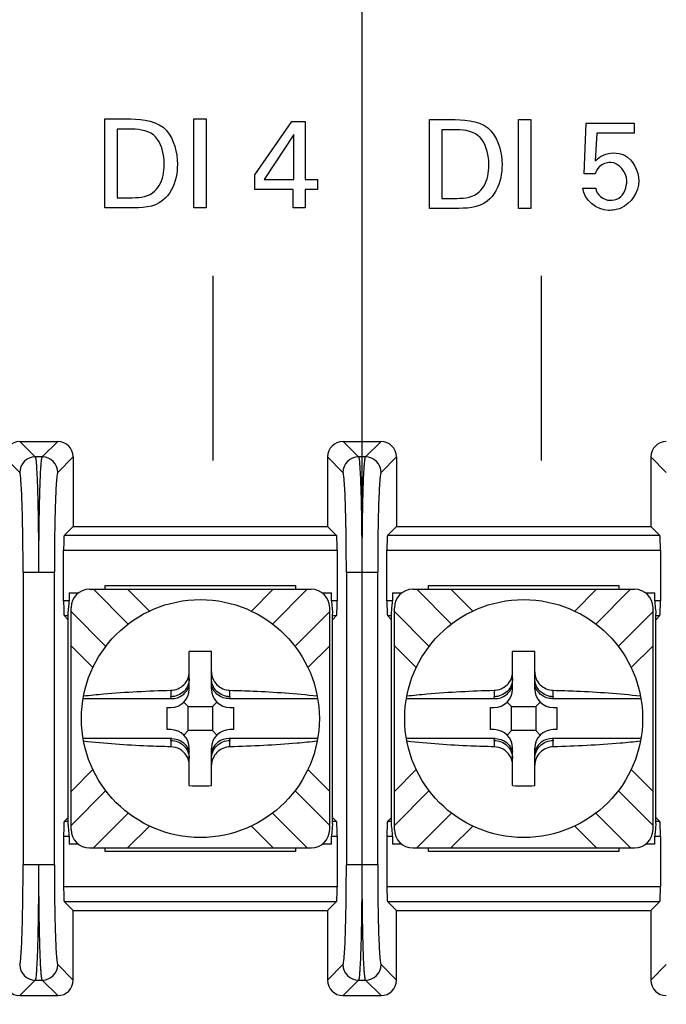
# Model space of a CAD drawing. Header units: inches. Extents: x 0 to 34, y 0 to 22.
# Tile 10 of 55: x 15.184 to 15.622, y 14.859 to 15.525. Entities that reach past the tile are written whole.
import ezdxf

# ---------------------------------------------------------------- set-up
doc = ezdxf.new("R2010")
doc.units = ezdxf.units.IN
doc.header["$LTSCALE"] = 1.87
doc.header["$MEASUREMENT"] = 0
doc.layers.get('0').update_dxf_attribs({"linetype": 'CONTINUOUS'})
doc.layers.add('DIMENSIONS', color=7, linetype='CONTINUOUS')
doc.styles.get("Standard").update_dxf_attribs({"font": 'txt', "width": 0.8})
doc.dimstyles.new('DIMSTYLE_1', dxfattribs={"dimtxt": 0.125, "dimasz": 0.18, "dimexe": 0.125, "dimexo": 0.0625, "dimgap": 0.09, "dimtad": 0, "dimtih": 1, "dimtoh": 1, "dimlfac": 2, "dimzin": 4, "dimdsep": 46, "dimtxsty": 'STANDARD', "dimblk": '_FILLED', "dimblk1": '_FILLED', "dimblk2": '_FILLED', "dimcen": 0.09, "dimadec": 0, "dimazin": 0, "dimtfac": 1, "dimtofl": 0, "dimtmove": 0, "dimatfit": 3, "dimldrblk": '_FILLED', "dimfxl": 1, "dimtolj": 1, "dimtzin": 4, "dimarcsym": 0})

# ---------------------------------------------------------------- blocks, each defined once
blk = doc.blocks.new('*D0')
at = {"layer": 'DIMENSIONS', "color": 2, "linetype": 'CONTINUOUS'}
blk.add_line((14.15042, 15.05213), (12.19139, 15.05213), dxfattribs=at)
at = {"layer": 'DIMENSIONS', "color": 2, "linetype": 'CONTINUOUS', "insert": (12.12889, 15.11463), "char_height": 0.125, "width": 1.725, "attachment_point": 3, "line_spacing_factor": 0.9}
blk.add_mtext('3X 120.00{\\Ftxt.shx;\\W1.000000;\\H0.125000; }[4.724]', dxfattribs=at)
blk = doc.blocks.new('_FILLED')
at = {"color": 0, "linetype": 'BYBLOCK'}
blk.add_solid([(0, 0), (-1, 0.1736), (-1, -0.1736)], dxfattribs=at)
blk = doc.blocks.new('*D9')
at = {"layer": 'DIMENSIONS', "color": 2, "linetype": 'CONTINUOUS'}
blk.add_line((15.41604, 14.92713), (15.41604, 16.91089), dxfattribs=at)
at = {"layer": 'DIMENSIONS', "color": 2, "linetype": 'CONTINUOUS', "insert": (15.35354, 16.97339), "char_height": 0.125, "width": 1.425, "attachment_point": 1, "rotation": 90, "line_spacing_factor": 0.9}
blk.add_mtext('176.94{\\Ftxt.shx;\\W1.000000;\\H0.125000; }[6.966]', dxfattribs=at)

msp = doc.modelspace()

# ---------------------------------------------------------------- linework, layer by layer
at = {"color": 40, "linetype": 'CONTINUOUS'}
for p, q in [((15.24206, 15.39776), (15.24206, 15.45789)), ((15.24206, 15.45789), (15.25947, 15.45789)), ((15.30223, 15.39775), (15.30223, 15.45788)), ((15.30223, 15.45788), (15.31056, 15.45788)), ((15.31056, 15.45788), (15.31056, 15.39775)), ((15.34357, 15.42016), (15.36855, 15.45614)), ((15.36855, 15.45614), (15.37755, 15.45614)), ((15.37755, 15.45614), (15.37755, 15.41699)), ((15.46171, 15.39735), (15.46171, 15.45748)), ((15.46171, 15.45748), (15.47912, 15.45748)), ((15.52188, 15.39734), (15.52188, 15.45747)), ((15.52188, 15.45747), (15.53021, 15.45747)), ((15.53021, 15.45747), (15.53021, 15.39734)), ((15.5663, 15.42066), (15.5678, 15.45498)), ((15.5678, 15.45498), (15.6002, 15.45498)), ((15.6002, 15.45498), (15.6002, 15.44823)), ((15.2504, 15.45097), (15.2504, 15.40458)), ((15.26039, 15.45097), (15.2504, 15.45097)), ((15.3698, 15.44739), (15.3499, 15.41699)), ((15.3698, 15.41699), (15.3698, 15.44739)), ((15.47004, 15.45056), (15.47004, 15.40417)), ((15.48004, 15.45056), (15.47004, 15.45056)), ((15.57496, 15.44823), (15.57388, 15.42958)), ((15.6002, 15.44823), (15.57496, 15.44823)), ((15.34357, 15.41024), (15.34357, 15.42016)), ((15.57388, 15.42066), (15.5663, 15.42066)), ((15.3499, 15.41699), (15.3698, 15.41699)), ((15.37755, 15.41699), (15.38597, 15.41699)), ((15.38597, 15.41699), (15.38597, 15.41024)), ((15.36955, 15.41024), (15.34357, 15.41024)), ((15.36955, 15.39775), (15.36955, 15.41024)), ((15.37755, 15.41024), (15.37755, 15.39775)), ((15.38597, 15.41024), (15.37755, 15.41024)), ((15.56554, 15.411), (15.57421, 15.411)), ((15.2504, 15.40458), (15.25855, 15.40458)), ((15.47004, 15.40417), (15.4782, 15.40417)), ((15.25897, 15.39776), (15.24206, 15.39776)), ((15.31056, 15.39775), (15.30223, 15.39775)), ((15.37755, 15.39775), (15.36955, 15.39775)), ((15.47862, 15.39735), (15.46171, 15.39735)), ((15.53021, 15.39734), (15.52188, 15.39734)), ((15.31539, 15.22675), (15.31539, 15.35175)), ((15.5375, 15.22675), (15.5375, 15.35175))]:
    msp.add_line(p, q, dxfattribs=at)
at = {"color": 7, "linetype": 'CONTINUOUS'}
for p, q in [((15.18444, 15.23963), (15.19491, 15.22916)), ((15.18444, 15.23963), (15.21014, 15.23963)), ((15.19967, 15.22916), (15.21014, 15.23963)), ((15.40319, 15.23963), (15.41366, 15.22916)), ((15.40319, 15.23963), (15.42889, 15.23963)), ((15.41842, 15.22916), (15.42889, 15.23963)), ((15.18442, 15.21868), (15.17396, 15.22914)), ((15.19967, 15.22916), (15.19491, 15.22916)), ((15.22063, 15.22914), (15.21016, 15.21868)), ((15.22063, 15.22914), (15.22063, 15.18213)), ((15.39271, 15.22914), (15.39271, 15.18213)), ((15.40317, 15.21868), (15.39271, 15.22914)), ((15.41842, 15.22916), (15.41366, 15.22916)), ((15.43938, 15.22914), (15.42891, 15.21868)), ((15.43938, 15.22914), (15.43938, 15.18213)), ((15.61146, 15.22914), (15.61146, 15.18213)), ((15.62192, 15.21868), (15.61146, 15.22914)), ((15.2145, 15.176), (15.22063, 15.18213)), ((15.22063, 15.18213), (15.39271, 15.18213)), ((15.39271, 15.18213), (15.39883, 15.176)), ((15.43325, 15.176), (15.43938, 15.18213)), ((15.43938, 15.18213), (15.61146, 15.18213)), ((15.61146, 15.18213), (15.61758, 15.176)), ((15.39883, 15.176), (15.2145, 15.176)), ((15.61758, 15.176), (15.43325, 15.176)), ((15.21417, 15.13178), (15.21417, 15.16601)), ((15.21417, 15.16601), (15.39917, 15.16601)), ((15.39917, 15.16601), (15.39917, 15.13178)), ((15.43292, 15.13178), (15.43292, 15.16601)), ((15.43292, 15.16601), (15.61792, 15.16601)), ((15.61792, 15.16601), (15.61792, 15.13178)), ((15.1867, 15.15122), (15.1867, 14.95304)), ((15.1867, 15.15121), (15.20767, 15.15121)), ((15.20788, 14.95303), (15.20788, 15.15122)), ((15.40545, 15.15122), (15.40545, 14.95304)), ((15.40545, 15.15121), (15.42642, 15.15121)), ((15.42663, 14.95303), (15.42663, 15.15122)), ((15.23166, 15.13964), (15.38167, 15.13964)), ((15.23433, 15.13964), (15.25788, 15.11608)), ((15.24226, 15.13964), (15.24226, 15.14213)), ((15.24226, 15.14213), (15.37107, 15.14213)), ((15.25739, 15.13964), (15.27216, 15.12486)), ((15.34117, 15.12486), (15.35594, 15.13964)), ((15.379, 15.13964), (15.35545, 15.11608)), ((15.37107, 15.14213), (15.37107, 15.13964)), ((15.45041, 15.13964), (15.60042, 15.13964)), ((15.45308, 15.13964), (15.47663, 15.11608)), ((15.46101, 15.13964), (15.46101, 15.14213)), ((15.46101, 15.14213), (15.58982, 15.14213)), ((15.47614, 15.13964), (15.49091, 15.12486)), ((15.55992, 15.12486), (15.57469, 15.13964)), ((15.59775, 15.13964), (15.5742, 15.11608)), ((15.58982, 15.14213), (15.58982, 15.13964)), ((15.21786, 15.13713), (15.21786, 15.13178)), ((15.21786, 15.13713), (15.22416, 15.13713)), ((15.38917, 15.13713), (15.39547, 15.13713)), ((15.39547, 15.13178), (15.39547, 15.13713)), ((15.43661, 15.13713), (15.43661, 15.13178)), ((15.43661, 15.13713), (15.44291, 15.13713)), ((15.60792, 15.13713), (15.61422, 15.13713)), ((15.61422, 15.13178), (15.61422, 15.13713)), ((15.21786, 15.13178), (15.21417, 15.13178)), ((15.21726, 15.12312), (15.21752, 15.12627)), ((15.21752, 15.12627), (15.2178, 15.12948)), ((15.21916, 14.97712), (15.21916, 15.12714)), ((15.39417, 14.97712), (15.39417, 15.12714)), ((15.39917, 15.13178), (15.39547, 15.13178)), ((15.43661, 15.13178), (15.43292, 15.13178)), ((15.43601, 15.12312), (15.43627, 15.12627)), ((15.43627, 15.12627), (15.43655, 15.12948)), ((15.43791, 14.97712), (15.43791, 15.12714)), ((15.61292, 14.97712), (15.61292, 15.12714)), ((15.61792, 15.13178), (15.61422, 15.13178)), ((15.21702, 15.11927), (15.2145, 15.12179)), ((15.2145, 15.12179), (15.21741, 15.12179)), ((15.21726, 14.98113), (15.21726, 15.12312)), ((15.21916, 15.12447), (15.24272, 15.10091)), ((15.39417, 15.12447), (15.37062, 15.10091)), ((15.39592, 15.12179), (15.39883, 15.12179)), ((15.39599, 15.12451), (15.39605, 15.12376)), ((15.39605, 15.12376), (15.39607, 15.12312)), ((15.39607, 14.9812), (15.39607, 15.12306)), ((15.39883, 15.12179), (15.39631, 15.11927)), ((15.43577, 15.11927), (15.43325, 15.12179)), ((15.43325, 15.12179), (15.43616, 15.12179)), ((15.43601, 14.98113), (15.43601, 15.12312)), ((15.43791, 15.12447), (15.46147, 15.10091)), ((15.61292, 15.12447), (15.58937, 15.10091)), ((15.61467, 15.12179), (15.61758, 15.12179)), ((15.61474, 15.12451), (15.6148, 15.12376)), ((15.6148, 15.12376), (15.61482, 15.12312)), ((15.61482, 14.9812), (15.61482, 15.12306)), ((15.61758, 15.12179), (15.61506, 15.11927)), ((15.23393, 15.08663), (15.21916, 15.10141)), ((15.39417, 15.10141), (15.3794, 15.08663)), ((15.45268, 15.08663), (15.43791, 15.10141)), ((15.61292, 15.10141), (15.59815, 15.08663)), ((15.29917, 15.07213), (15.29917, 15.09749)), ((15.31417, 15.07213), (15.31417, 15.09749)), ((15.51792, 15.07213), (15.51792, 15.09749)), ((15.53292, 15.07213), (15.53292, 15.09749)), ((15.22731, 15.06562), (15.28728, 15.06562)), ((15.28667, 15.07125), (15.28667, 15.06691)), ((15.32605, 15.06562), (15.38603, 15.06562)), ((15.32667, 15.06691), (15.32667, 15.07125)), ((15.44606, 15.06562), (15.50603, 15.06562)), ((15.50542, 15.07125), (15.50542, 15.06691)), ((15.5448, 15.06562), (15.60478, 15.06562)), ((15.54542, 15.06691), (15.54542, 15.07125)), ((15.2842, 15.04463), (15.2842, 15.05963)), ((15.2842, 15.05963), (15.28667, 15.05963)), ((15.29852, 15.06028), (15.2955, 15.06329)), ((15.29852, 15.04398), (15.29852, 15.06028)), ((15.29852, 15.06028), (15.31482, 15.06028)), ((15.31482, 15.06028), (15.31783, 15.06329)), ((15.31482, 15.06028), (15.31482, 15.04398)), ((15.32667, 15.05963), (15.32913, 15.05963)), ((15.32913, 15.05963), (15.32913, 15.04463)), ((15.50295, 15.04463), (15.50295, 15.05963)), ((15.50295, 15.05963), (15.50542, 15.05963)), ((15.51727, 15.06028), (15.51425, 15.06329)), ((15.51727, 15.04398), (15.51727, 15.06028)), ((15.51727, 15.06028), (15.53357, 15.06028)), ((15.53357, 15.06028), (15.53658, 15.06329)), ((15.53357, 15.06028), (15.53357, 15.04398)), ((15.54542, 15.05963), (15.54788, 15.05963)), ((15.54788, 15.05963), (15.54788, 15.04463)), ((15.28667, 15.04463), (15.2842, 15.04463)), ((15.29852, 15.04398), (15.2955, 15.04097)), ((15.31482, 15.04398), (15.29852, 15.04398)), ((15.31482, 15.04398), (15.31783, 15.04097)), ((15.32913, 15.04463), (15.32667, 15.04463)), ((15.50542, 15.04463), (15.50295, 15.04463)), ((15.51727, 15.04398), (15.51425, 15.04097)), ((15.53357, 15.04398), (15.51727, 15.04398)), ((15.53357, 15.04398), (15.53658, 15.04097)), ((15.54788, 15.04463), (15.54542, 15.04463)), ((15.28728, 15.03863), (15.22731, 15.03863)), ((15.28667, 15.03734), (15.28667, 15.03301)), ((15.38603, 15.03863), (15.32605, 15.03863)), ((15.32667, 15.03301), (15.32667, 15.03734)), ((15.50603, 15.03863), (15.44606, 15.03863)), ((15.50542, 15.03734), (15.50542, 15.03301)), ((15.60478, 15.03863), (15.5448, 15.03863)), ((15.54542, 15.03301), (15.54542, 15.03734)), ((15.29917, 15.00677), (15.29917, 15.03213)), ((15.31417, 15.00677), (15.31417, 15.03213)), ((15.51792, 15.00677), (15.51792, 15.03213)), ((15.53292, 15.00677), (15.53292, 15.03213)), ((15.21916, 15.00285), (15.23393, 15.01763)), ((15.3794, 15.01763), (15.39417, 15.00285)), ((15.43791, 15.00285), (15.45268, 15.01763)), ((15.59815, 15.01763), (15.61292, 15.00285)), ((15.24272, 15.00335), (15.21916, 14.97979)), ((15.37062, 15.00335), (15.39417, 14.97979)), ((15.46147, 15.00335), (15.43791, 14.97979)), ((15.58937, 15.00335), (15.61292, 14.97979)), ((15.25788, 14.98817), (15.23433, 14.96462)), ((15.35545, 14.98817), (15.379, 14.96462)), ((15.47663, 14.98817), (15.45308, 14.96462)), ((15.5742, 14.98817), (15.59775, 14.96462)), ((15.21702, 14.98498), (15.2145, 14.98246)), ((15.21741, 14.98246), (15.2145, 14.98246)), ((15.21728, 14.98049), (15.21726, 14.98113)), ((15.21734, 14.97975), (15.21728, 14.98049)), ((15.27216, 14.9794), (15.25739, 14.96462)), ((15.35594, 14.96462), (15.34117, 14.9794)), ((15.39607, 14.98113), (15.39581, 14.97798)), ((15.39883, 14.98246), (15.39592, 14.98246)), ((15.39631, 14.98498), (15.39883, 14.98246)), ((15.43577, 14.98498), (15.43325, 14.98246)), ((15.43616, 14.98246), (15.43325, 14.98246)), ((15.43603, 14.98049), (15.43601, 14.98113)), ((15.43609, 14.97975), (15.43603, 14.98049)), ((15.49091, 14.9794), (15.47614, 14.96462)), ((15.57469, 14.96462), (15.55992, 14.9794)), ((15.61482, 14.98113), (15.61456, 14.97798)), ((15.61758, 14.98246), (15.61467, 14.98246)), ((15.61506, 14.98498), (15.61758, 14.98246)), ((15.21417, 14.97247), (15.21417, 14.93824)), ((15.21417, 14.97247), (15.21786, 14.97247)), ((15.21786, 14.97247), (15.21786, 14.96713)), ((15.39547, 14.96713), (15.39547, 14.97247)), ((15.39547, 14.97247), (15.39917, 14.97247)), ((15.39581, 14.97798), (15.39554, 14.97478)), ((15.39917, 14.97247), (15.39917, 14.93824)), ((15.43292, 14.97247), (15.43292, 14.93824)), ((15.43292, 14.97247), (15.43661, 14.97247)), ((15.43661, 14.97247), (15.43661, 14.96713)), ((15.61422, 14.96713), (15.61422, 14.97247)), ((15.61422, 14.97247), (15.61792, 14.97247)), ((15.61456, 14.97798), (15.61429, 14.97478)), ((15.61792, 14.97247), (15.61792, 14.93824)), ((15.22416, 14.96713), (15.21786, 14.96713)), ((15.39547, 14.96713), (15.38917, 14.96713)), ((15.44291, 14.96713), (15.43661, 14.96713)), ((15.61422, 14.96713), (15.60792, 14.96713)), ((15.23166, 14.96462), (15.38167, 14.96462)), ((15.24226, 14.96213), (15.24226, 14.96462)), ((15.37107, 14.96213), (15.24226, 14.96213)), ((15.37107, 14.96462), (15.37107, 14.96213)), ((15.45041, 14.96462), (15.60042, 14.96462)), ((15.46101, 14.96213), (15.46101, 14.96462)), ((15.58982, 14.96213), (15.46101, 14.96213)), ((15.58982, 14.96462), (15.58982, 14.96213)), ((15.20767, 14.95305), (15.1867, 14.95305)), ((15.42642, 14.95305), (15.40545, 14.95305)), ((15.39917, 14.93824), (15.21417, 14.93824)), ((15.61792, 14.93824), (15.43292, 14.93824)), ((15.2145, 14.92825), (15.22063, 14.92213)), ((15.2145, 14.92825), (15.39883, 14.92825)), ((15.39883, 14.92825), (15.39271, 14.92213)), ((15.43325, 14.92825), (15.43938, 14.92213)), ((15.43325, 14.92825), (15.61758, 14.92825)), ((15.61758, 14.92825), (15.61146, 14.92213)), ((15.22063, 14.87511), (15.22063, 14.92213)), ((15.22063, 14.92213), (15.39271, 14.92213)), ((15.39271, 14.92213), (15.39271, 14.87511)), ((15.43938, 14.87511), (15.43938, 14.92213)), ((15.43938, 14.92213), (15.61146, 14.92213)), ((15.61146, 14.92213), (15.61146, 14.87511)), ((15.21016, 14.88558), (15.22063, 14.87511)), ((15.39271, 14.87511), (15.40317, 14.88558)), ((15.42891, 14.88558), (15.43938, 14.87511)), ((15.61146, 14.87511), (15.62192, 14.88558)), ((15.19491, 14.87509), (15.18444, 14.86463)), ((15.19491, 14.87509), (15.19967, 14.87509)), ((15.21014, 14.86463), (15.19967, 14.87509)), ((15.41366, 14.87509), (15.40319, 14.86463)), ((15.41366, 14.87509), (15.41842, 14.87509)), ((15.42889, 14.86463), (15.41842, 14.87509)), ((15.18444, 14.86463), (15.21014, 14.86463)), ((15.40319, 14.86463), (15.42889, 14.86463))]:
    msp.add_line(p, q, dxfattribs=at)
for centre in [(15.30667, 15.05213), (15.52542, 15.05213)]:
    msp.add_circle(centre, 0.0805, dxfattribs=at)
for centre, radius, start, end in [((15.19492, 15.21866), 0.0105, 90.08419, 179.91581), ((15.19966, 15.21866), 0.0105, 0.08419, 89.91582), ((15.41367, 15.21866), 0.0105, 90.08419, 179.91581), ((15.41841, 15.21866), 0.0105, 0.08419, 89.91582), ((15.23166, 15.12714), 0.0125, 90, 180), ((15.38167, 15.12714), 0.0125, 0, 90), ((15.45041, 15.12714), 0.0125, 90, 180), ((15.60042, 15.12714), 0.0125, 0, 90), ((15.17271, 15.13193), 0.04515, 356.88225, 358.33761), ((15.17762, 15.1318), 0.04024, 358.32993, 359.98105), ((15.39146, 15.13193), 0.04515, 356.88225, 358.33761), ((15.39637, 15.1318), 0.04024, 358.32993, 359.98105), ((15.30667, 14.88479), 0.21282, 87.98044, 92.01956), ((15.52542, 14.88479), 0.21282, 87.98044, 92.01956), ((15.28667, 15.07213), 0.0125, 270, 360), ((15.32667, 15.07213), 0.0125, 180, 270), ((15.50542, 15.07213), 0.0125, 270, 360), ((15.54542, 15.07213), 0.0125, 180, 270), ((15.28667, 15.03213), 0.0125, 0, 90), ((15.32667, 15.03213), 0.0125, 90, 180), ((15.50542, 15.03213), 0.0125, 0, 90), ((15.54542, 15.03213), 0.0125, 90, 180), ((15.30667, 15.21946), 0.21282, 267.98044, 272.01956), ((15.52542, 15.21946), 0.21282, 267.98044, 272.01956), ((15.23166, 14.97712), 0.0125, 180, 270), ((15.38167, 14.97712), 0.0125, 270, 360), ((15.43571, 14.97246), 0.04024, 178.32989, 179.98104), ((15.44062, 14.97232), 0.04515, 176.8822, 178.33757), ((15.45041, 14.97712), 0.0125, 180, 270), ((15.60042, 14.97712), 0.0125, 270, 360), ((15.65446, 14.97246), 0.04024, 178.32989, 179.98104), ((15.65937, 14.97232), 0.04515, 176.8822, 178.33757), ((15.19492, 14.88559), 0.0105, 180.08419, 269.91582), ((15.19966, 14.88559), 0.0105, 270.08419, 359.91581), ((15.41367, 14.88559), 0.0105, 180.08419, 269.91582), ((15.41841, 14.88559), 0.0105, 270.08419, 359.91581)]:
    msp.add_arc(centre, radius, start, end, dxfattribs=at)
for centre, major_axis, ratio, start_param, end_param in [((15.18445, 15.22913), (0.00743, -0.00743), 0.998783, 2.356803, 3.926382), ((15.21013, 15.22913), (0.00743, 0.00743), 0.998783, -0.784789, 0.784789), ((15.4032, 15.22913), (0.00743, -0.00743), 0.998783, 2.356803, 3.926382), ((15.42888, 15.22913), (0.00743, 0.00743), 0.998783, -0.784789, 0.784789), ((15.62195, 15.22913), (0.00743, -0.00743), 0.998783, 2.356803, 3.926382), ((15.21451, 15.16601), (0, 0.01), 0.034921, 0.034907, 1.570796), ((15.39882, 15.16601), (0, 0.01), 0.034921, -1.570796, -0.034907), ((15.43326, 15.16601), (0, 0.01), 0.034921, 0.034907, 1.570796), ((15.61757, 15.16601), (0, 0.01), 0.034921, -1.570796, -0.034907), ((15.21451, 15.13178), (0, 0.01), 0.034921, -4.712389, -3.176499), ((15.39882, 15.13178), (0, 0.01), 0.034921, -3.106686, -1.570796), ((15.43326, 15.13178), (0, 0.01), 0.034921, -4.712389, -3.176499), ((15.61757, 15.13178), (0, 0.01), 0.034921, -3.106686, -1.570796), ((15.21451, 14.97247), (0, 0.01), 0.034921, 0.034907, 1.570796), ((15.39882, 14.97247), (0, 0.01), 0.034921, -1.570796, -0.034907), ((15.43326, 14.97247), (0, 0.01), 0.034921, 0.034907, 1.570796), ((15.61757, 14.97247), (0, 0.01), 0.034921, -1.570796, -0.034907), ((15.21451, 14.93824), (0, 0.01), 0.034921, -4.712389, -3.176499), ((15.39882, 14.93824), (0, 0.01), 0.034921, -3.106686, -1.570796), ((15.43326, 14.93824), (0, 0.01), 0.034921, -4.712389, -3.176499), ((15.61757, 14.93824), (0, 0.01), 0.034921, -3.106686, -1.570796), ((15.18445, 14.87512), (0.00743, 0.00743), 0.998783, 2.356803, 3.926382), ((15.21013, 14.87512), (-0.00743, 0.00743), 0.998783, 2.356803, 3.926382), ((15.4032, 14.87512), (0.00743, 0.00743), 0.998783, 2.356803, 3.926382), ((15.42888, 14.87512), (-0.00743, 0.00743), 0.998783, 2.356803, 3.926382), ((15.62195, 14.87512), (0.00743, 0.00743), 0.998783, 2.356803, 3.926382)]:
    msp.add_ellipse(centre, major_axis=major_axis, ratio=ratio, start_param=start_param, end_param=end_param, dxfattribs=at)
at = {"color": 40, "linetype": 'CONTINUOUS'}
for points in [[(15.25947, 15.45789), (15.26796, 15.45789), (15.27821, 15.45652), (15.28371, 15.45005)], [(15.47912, 15.45748), (15.48761, 15.45748), (15.49786, 15.45611), (15.50336, 15.44964)], [(15.27638, 15.44573), (15.27263, 15.44989), (15.266, 15.45097), (15.26039, 15.45097)], [(15.28371, 15.45005), (15.28889, 15.44399), (15.29113, 15.43529), (15.29113, 15.42732)], [(15.49603, 15.44532), (15.49227, 15.44948), (15.48565, 15.45056), (15.48004, 15.45056)], [(15.50336, 15.44964), (15.50853, 15.44358), (15.51078, 15.43488), (15.51078, 15.42691)], [(15.57388, 15.42958), (15.57701, 15.4327), (15.58161, 15.4349), (15.58604, 15.4349)], [(15.57654, 15.42549), (15.57524, 15.42419), (15.57442, 15.42242), (15.57388, 15.42066)], [(15.58429, 15.42849), (15.58152, 15.42849), (15.5785, 15.42745), (15.57654, 15.42549)], [(15.59519, 15.41608), (15.59519, 15.42159), (15.5898, 15.42849), (15.58429, 15.42849)], [(15.25855, 15.40458), (15.26392, 15.40458), (15.27001, 15.4047), (15.2743, 15.40792)], [(15.4782, 15.40417), (15.48357, 15.40417), (15.48966, 15.40428), (15.49394, 15.4075)], [(15.5827, 15.39601), (15.57511, 15.39601), (15.56587, 15.40341), (15.56554, 15.411)], [(15.57421, 15.411), (15.57433, 15.40681), (15.57959, 15.40284), (15.58379, 15.40284)], [(15.28112, 15.40267), (15.27531, 15.39783), (15.26654, 15.39776), (15.25897, 15.39776)], [(15.50077, 15.40226), (15.49496, 15.39742), (15.48618, 15.39735), (15.47862, 15.39735)]]:
    msp.add_open_spline(points, degree=3, dxfattribs=at)
for points, knots in [([(15.28222, 15.42699), (15.28222, 15.42799), (15.28195, 15.43452), (15.28013, 15.44159), (15.27638, 15.44573)], [0, 0, 0, 0, 0.151908, 1, 1, 1, 1]), ([(15.50186, 15.42657), (15.50186, 15.42758), (15.5016, 15.43411), (15.49978, 15.44118), (15.49603, 15.44532)], [0, 0, 0, 0, 0.151926, 1, 1, 1, 1]), ([(15.58604, 15.4349), (15.58862, 15.4349), (15.59817, 15.4334), (15.60328, 15.42256), (15.60328, 15.41592)], [0, 0, 0, 0, 0.279874, 1, 1, 1, 1]), ([(15.2743, 15.40792), (15.27607, 15.40924), (15.28094, 15.41464), (15.28222, 15.42213), (15.28222, 15.42699)], [0, 0, 0, 0, 0.313044, 1, 1, 1, 1]), ([(15.29113, 15.42732), (15.29113, 15.42436), (15.29032, 15.41539), (15.28588, 15.40647), (15.28112, 15.40267)], [0, 0, 0, 0, 0.326907, 1, 1, 1, 1]), ([(15.49394, 15.4075), (15.49571, 15.40883), (15.50059, 15.41423), (15.50186, 15.42172), (15.50186, 15.42657)], [0, 0, 0, 0, 0.313008, 1, 1, 1, 1]), ([(15.51078, 15.42691), (15.51078, 15.42395), (15.50996, 15.41498), (15.50553, 15.40606), (15.50077, 15.40226)], [0, 0, 0, 0, 0.326907, 1, 1, 1, 1]), ([(15.60328, 15.41592), (15.60328, 15.40859), (15.59601, 15.39728), (15.58559, 15.39601), (15.5827, 15.39601)], [0, 0, 0, 0, 0.717546, 1, 1, 1, 1]), ([(15.58379, 15.40284), (15.58586, 15.40284), (15.59262, 15.40418), (15.59519, 15.41179), (15.59519, 15.41608)], [0, 0, 0, 0, 0.326123, 1, 1, 1, 1])]:
    msp.add_open_spline(points, degree=3, knots=knots, dxfattribs=at)
at = {"color": 7, "linetype": 'CONTINUOUS'}
for points, knots in [([(15.19491, 15.22916), (15.19505, 15.22899), (15.19518, 15.22829), (15.19541, 15.22699), (15.1956, 15.22495), (15.19591, 15.22092), (15.19623, 15.21432), (15.19656, 15.20473), (15.19683, 15.19317), (15.19703, 15.18008), (15.19715, 15.16592), (15.19718, 15.15617), (15.19718, 15.15121)], [0, 0, 0, 0, 0.008455, 0.025755, 0.051939, 0.086811, 0.181298, 0.305811, 0.455665, 0.625464, 0.809247, 1, 1, 1, 1]), ([(15.1974, 15.15121), (15.1974, 15.15617), (15.19743, 15.16592), (15.19755, 15.18009), (15.19775, 15.19319), (15.19802, 15.20475), (15.19835, 15.21433), (15.19867, 15.22092), (15.19898, 15.22495), (15.19917, 15.22699), (15.1994, 15.22829), (15.19953, 15.22899), (15.19967, 15.22916)], [0, 0, 0, 0, 0.190842, 0.374546, 0.544562, 0.694524, 0.818823, 0.91321, 0.948058, 0.974253, 0.991558, 1, 1, 1, 1]), ([(15.41366, 15.22916), (15.4138, 15.22899), (15.41393, 15.22829), (15.41416, 15.22699), (15.41435, 15.22495), (15.41466, 15.22092), (15.41498, 15.21432), (15.41531, 15.20473), (15.41558, 15.19317), (15.41578, 15.18008), (15.4159, 15.16592), (15.41593, 15.15617), (15.41593, 15.15121)], [0, 0, 0, 0, 0.008455, 0.025755, 0.051939, 0.086811, 0.181298, 0.305811, 0.455665, 0.625464, 0.809247, 1, 1, 1, 1]), ([(15.41615, 15.15121), (15.41615, 15.15617), (15.41618, 15.16592), (15.4163, 15.18009), (15.4165, 15.19319), (15.41677, 15.20475), (15.4171, 15.21433), (15.41742, 15.22092), (15.41773, 15.22495), (15.41792, 15.22699), (15.41815, 15.22829), (15.41828, 15.22899), (15.41842, 15.22916)], [0, 0, 0, 0, 0.190842, 0.374546, 0.544562, 0.694524, 0.818823, 0.91321, 0.948058, 0.974253, 0.991558, 1, 1, 1, 1]), ([(15.1867, 15.15122), (15.1867, 15.15965), (15.18662, 15.17191), (15.18634, 15.18754), (15.18607, 15.19754), (15.18574, 15.20583), (15.18542, 15.21155), (15.18511, 15.21503), (15.18492, 15.21681), (15.1847, 15.21793), (15.18456, 15.21854), (15.18442, 15.21868)], [0, 0, 0, 0, 0.374422, 0.544168, 0.693976, 0.81846, 0.91294, 0.947824, 0.974037, 0.991397, 1, 1, 1, 1]), ([(15.21016, 15.21868), (15.21002, 15.21854), (15.20988, 15.21793), (15.20966, 15.21681), (15.20947, 15.21503), (15.20916, 15.21155), (15.20884, 15.20585), (15.20851, 15.19755), (15.20824, 15.18755), (15.20796, 15.17191), (15.20788, 15.15965), (15.20788, 15.15122)], [0, 0, 0, 0, 0.008589, 0.025952, 0.052175, 0.087034, 0.181415, 0.305684, 0.455602, 0.625566, 1, 1, 1, 1]), ([(15.40545, 15.15122), (15.40545, 15.15965), (15.40537, 15.17191), (15.40509, 15.18754), (15.40482, 15.19754), (15.40449, 15.20583), (15.40417, 15.21155), (15.40386, 15.21503), (15.40367, 15.21681), (15.40345, 15.21793), (15.40331, 15.21854), (15.40317, 15.21868)], [0, 0, 0, 0, 0.374422, 0.544168, 0.693976, 0.81846, 0.91294, 0.947824, 0.974037, 0.991397, 1, 1, 1, 1]), ([(15.42891, 15.21868), (15.42877, 15.21854), (15.42863, 15.21793), (15.42841, 15.21681), (15.42822, 15.21503), (15.42791, 15.21155), (15.42759, 15.20585), (15.42726, 15.19755), (15.42699, 15.18755), (15.42671, 15.17191), (15.42663, 15.15965), (15.42663, 15.15122)], [0, 0, 0, 0, 0.008589, 0.025952, 0.052175, 0.087034, 0.181415, 0.305684, 0.455602, 0.625566, 1, 1, 1, 1]), ([(15.39547, 15.13178), (15.39547, 15.13111), (15.39553, 15.12867), (15.39583, 15.12626), (15.39599, 15.12451)], [0, 0, 0, 0, 0.27749, 1, 1, 1, 1]), ([(15.61422, 15.13178), (15.61422, 15.13111), (15.61428, 15.12867), (15.61458, 15.12626), (15.61474, 15.12451)], [0, 0, 0, 0, 0.27749, 1, 1, 1, 1]), ([(15.28667, 15.07125), (15.28986, 15.07132), (15.2964, 15.07401), (15.29917, 15.08057), (15.29917, 15.08373)], [0, 0, 0, 0, 0.503153, 1, 1, 1, 1]), ([(15.29917, 15.07926), (15.29917, 15.0761), (15.29646, 15.06951), (15.28985, 15.06691), (15.28667, 15.06691)], [0, 0, 0, 0, 0.497823, 1, 1, 1, 1]), ([(15.31417, 15.08373), (15.31417, 15.08057), (15.31693, 15.07401), (15.32347, 15.07132), (15.32667, 15.07125)], [0, 0, 0, 0, 0.496847, 1, 1, 1, 1]), ([(15.32667, 15.06691), (15.32348, 15.06691), (15.31687, 15.06951), (15.31417, 15.0761), (15.31417, 15.07926)], [0, 0, 0, 0, 0.502177, 1, 1, 1, 1]), ([(15.50542, 15.07125), (15.50861, 15.07132), (15.51515, 15.07401), (15.51792, 15.08057), (15.51792, 15.08373)], [0, 0, 0, 0, 0.503153, 1, 1, 1, 1]), ([(15.51792, 15.07926), (15.51792, 15.0761), (15.51521, 15.06951), (15.5086, 15.06691), (15.50542, 15.06691)], [0, 0, 0, 0, 0.497823, 1, 1, 1, 1]), ([(15.53292, 15.08373), (15.53292, 15.08057), (15.53568, 15.07401), (15.54222, 15.07132), (15.54542, 15.07125)], [0, 0, 0, 0, 0.496847, 1, 1, 1, 1]), ([(15.54542, 15.06691), (15.54223, 15.06691), (15.53562, 15.06951), (15.53292, 15.0761), (15.53292, 15.07926)], [0, 0, 0, 0, 0.502177, 1, 1, 1, 1]), ([(15.28728, 15.06562), (15.2899, 15.06563), (15.2953, 15.06735), (15.29846, 15.07207), (15.29917, 15.07459)], [0, 0, 0, 0, 0.500117, 1, 1, 1, 1]), ([(15.32605, 15.06562), (15.32343, 15.06562), (15.31803, 15.06735), (15.31487, 15.07207), (15.31417, 15.07459)], [0, 0, 0, 0, 0.500116, 1, 1, 1, 1]), ([(15.50603, 15.06562), (15.50865, 15.06563), (15.51405, 15.06735), (15.51721, 15.07207), (15.51792, 15.07459)], [0, 0, 0, 0, 0.500117, 1, 1, 1, 1]), ([(15.5448, 15.06562), (15.54218, 15.06562), (15.53678, 15.06735), (15.53362, 15.07207), (15.53292, 15.07459)], [0, 0, 0, 0, 0.500116, 1, 1, 1, 1]), ([(15.22764, 15.06747), (15.23215, 15.06798), (15.25178, 15.06992), (15.27149, 15.07089), (15.28667, 15.07125)], [0, 0, 0, 0, 0.230293, 1, 1, 1, 1]), ([(15.28728, 15.06562), (15.28718, 15.06572), (15.28687, 15.06609), (15.28667, 15.06657), (15.28667, 15.06691)], [0, 0, 0, 0, 0.290754, 1, 1, 1, 1]), ([(15.32667, 15.06691), (15.32666, 15.06657), (15.32647, 15.06609), (15.32615, 15.06572), (15.32605, 15.06562)], [0, 0, 0, 0, 0.708851, 1, 1, 1, 1]), ([(15.32667, 15.07125), (15.33191, 15.07113), (15.35162, 15.07047), (15.37131, 15.0691), (15.38569, 15.06747)], [0, 0, 0, 0, 0.266251, 1, 1, 1, 1]), ([(15.44639, 15.06747), (15.4509, 15.06798), (15.47053, 15.06992), (15.49024, 15.07089), (15.50542, 15.07125)], [0, 0, 0, 0, 0.230293, 1, 1, 1, 1]), ([(15.50603, 15.06562), (15.50593, 15.06572), (15.50562, 15.06609), (15.50542, 15.06657), (15.50542, 15.06691)], [0, 0, 0, 0, 0.290754, 1, 1, 1, 1]), ([(15.54542, 15.06691), (15.54541, 15.06657), (15.54522, 15.06609), (15.5449, 15.06572), (15.5448, 15.06562)], [0, 0, 0, 0, 0.708851, 1, 1, 1, 1]), ([(15.54542, 15.07125), (15.55066, 15.07113), (15.57037, 15.07047), (15.59006, 15.0691), (15.60444, 15.06747)], [0, 0, 0, 0, 0.266251, 1, 1, 1, 1]), ([(15.28667, 15.03301), (15.28142, 15.03313), (15.26171, 15.03378), (15.24202, 15.03515), (15.22764, 15.03679)], [0, 0, 0, 0, 0.266251, 1, 1, 1, 1]), ([(15.28667, 15.03734), (15.28667, 15.03769), (15.28687, 15.03817), (15.28718, 15.03853), (15.28728, 15.03863)], [0, 0, 0, 0, 0.709246, 1, 1, 1, 1]), ([(15.28667, 15.03734), (15.28985, 15.03734), (15.29646, 15.03475), (15.29917, 15.02815), (15.29917, 15.025)], [0, 0, 0, 0, 0.502177, 1, 1, 1, 1]), ([(15.29732, 15.02695), (15.2962, 15.02874), (15.29302, 15.03179), (15.28877, 15.03296), (15.28667, 15.03301)], [0, 0, 0, 0, 0.500378, 1, 1, 1, 1]), ([(15.28728, 15.03863), (15.2899, 15.03863), (15.2953, 15.0369), (15.29846, 15.03218), (15.29917, 15.02966)], [0, 0, 0, 0, 0.500118, 1, 1, 1, 1]), ([(15.32605, 15.03863), (15.32343, 15.03863), (15.31803, 15.0369), (15.31487, 15.03218), (15.31417, 15.02966)], [0, 0, 0, 0, 0.500115, 1, 1, 1, 1]), ([(15.31417, 15.025), (15.31417, 15.02815), (15.31687, 15.03475), (15.32348, 15.03734), (15.32667, 15.03734)], [0, 0, 0, 0, 0.497823, 1, 1, 1, 1]), ([(15.32667, 15.03301), (15.32347, 15.03293), (15.31693, 15.03025), (15.31417, 15.02368), (15.31417, 15.02052)], [0, 0, 0, 0, 0.503157, 1, 1, 1, 1]), ([(15.32605, 15.03863), (15.32615, 15.03853), (15.32647, 15.03817), (15.32666, 15.03769), (15.32667, 15.03734)], [0, 0, 0, 0, 0.291149, 1, 1, 1, 1]), ([(15.38569, 15.03679), (15.38118, 15.03627), (15.36155, 15.03434), (15.34184, 15.03336), (15.32667, 15.03301)], [0, 0, 0, 0, 0.230293, 1, 1, 1, 1]), ([(15.50542, 15.03301), (15.50017, 15.03313), (15.48046, 15.03378), (15.46077, 15.03515), (15.44639, 15.03679)], [0, 0, 0, 0, 0.266251, 1, 1, 1, 1]), ([(15.50542, 15.03734), (15.50542, 15.03769), (15.50562, 15.03817), (15.50593, 15.03853), (15.50603, 15.03863)], [0, 0, 0, 0, 0.709246, 1, 1, 1, 1]), ([(15.50542, 15.03734), (15.5086, 15.03734), (15.51521, 15.03475), (15.51792, 15.02815), (15.51792, 15.025)], [0, 0, 0, 0, 0.502177, 1, 1, 1, 1]), ([(15.51607, 15.02695), (15.51495, 15.02874), (15.51177, 15.03179), (15.50752, 15.03296), (15.50542, 15.03301)], [0, 0, 0, 0, 0.500378, 1, 1, 1, 1]), ([(15.50603, 15.03863), (15.50865, 15.03863), (15.51405, 15.0369), (15.51721, 15.03218), (15.51792, 15.02966)], [0, 0, 0, 0, 0.500118, 1, 1, 1, 1]), ([(15.5448, 15.03863), (15.54218, 15.03863), (15.53678, 15.0369), (15.53362, 15.03218), (15.53292, 15.02966)], [0, 0, 0, 0, 0.500115, 1, 1, 1, 1]), ([(15.53292, 15.025), (15.53292, 15.02815), (15.53562, 15.03475), (15.54223, 15.03734), (15.54542, 15.03734)], [0, 0, 0, 0, 0.497823, 1, 1, 1, 1]), ([(15.54542, 15.03301), (15.54222, 15.03293), (15.53568, 15.03025), (15.53292, 15.02368), (15.53292, 15.02052)], [0, 0, 0, 0, 0.503157, 1, 1, 1, 1]), ([(15.5448, 15.03863), (15.5449, 15.03853), (15.54522, 15.03817), (15.54541, 15.03769), (15.54542, 15.03734)], [0, 0, 0, 0, 0.291149, 1, 1, 1, 1]), ([(15.60444, 15.03679), (15.59993, 15.03627), (15.5803, 15.03434), (15.56059, 15.03336), (15.54542, 15.03301)], [0, 0, 0, 0, 0.230293, 1, 1, 1, 1]), ([(15.21786, 14.97247), (15.21786, 14.97315), (15.2178, 14.97558), (15.2175, 14.978), (15.21734, 14.97975)], [0, 0, 0, 0, 0.27749, 1, 1, 1, 1]), ([(15.43661, 14.97247), (15.43661, 14.97315), (15.43655, 14.97558), (15.43625, 14.978), (15.43609, 14.97975)], [0, 0, 0, 0, 0.27749, 1, 1, 1, 1]), ([(15.18442, 14.88558), (15.18456, 14.88571), (15.1847, 14.88632), (15.18492, 14.88745), (15.18511, 14.88922), (15.18542, 14.8927), (15.18574, 14.89841), (15.18607, 14.9067), (15.18634, 14.9167), (15.18662, 14.93234), (15.1867, 14.9446), (15.1867, 14.95304)], [0, 0, 0, 0, 0.008589, 0.025952, 0.052175, 0.087034, 0.181415, 0.305684, 0.455602, 0.625566, 1, 1, 1, 1]), ([(15.19718, 14.95305), (15.19718, 14.94808), (15.19715, 14.93834), (15.19703, 14.92417), (15.19683, 14.91107), (15.19656, 14.89951), (15.19623, 14.88993), (15.19591, 14.88333), (15.1956, 14.87931), (15.19541, 14.87726), (15.19518, 14.87596), (15.19505, 14.87526), (15.19491, 14.87509)], [0, 0, 0, 0, 0.190842, 0.374546, 0.544562, 0.694524, 0.818823, 0.91321, 0.948058, 0.974253, 0.991558, 1, 1, 1, 1]), ([(15.19967, 14.87509), (15.19953, 14.87526), (15.1994, 14.87596), (15.19917, 14.87726), (15.19898, 14.87931), (15.19867, 14.88333), (15.19835, 14.88994), (15.19802, 14.89953), (15.19775, 14.91108), (15.19755, 14.92418), (15.19743, 14.93834), (15.1974, 14.94808), (15.1974, 14.95305)], [0, 0, 0, 0, 0.008455, 0.025755, 0.051939, 0.086811, 0.181298, 0.305811, 0.455665, 0.625464, 0.809247, 1, 1, 1, 1]), ([(15.20788, 14.95303), (15.20788, 14.9446), (15.20796, 14.93234), (15.20824, 14.91672), (15.20851, 14.90672), (15.20884, 14.89842), (15.20916, 14.8927), (15.20947, 14.88922), (15.20966, 14.88745), (15.20988, 14.88633), (15.21002, 14.88571), (15.21016, 14.88558)], [0, 0, 0, 0, 0.374422, 0.544168, 0.693976, 0.81846, 0.91294, 0.947824, 0.974037, 0.991397, 1, 1, 1, 1]), ([(15.40317, 14.88558), (15.40331, 14.88571), (15.40345, 14.88632), (15.40367, 14.88745), (15.40386, 14.88922), (15.40417, 14.8927), (15.40449, 14.89841), (15.40482, 14.9067), (15.40509, 14.9167), (15.40537, 14.93234), (15.40545, 14.9446), (15.40545, 14.95304)], [0, 0, 0, 0, 0.008589, 0.025952, 0.052175, 0.087034, 0.181415, 0.305684, 0.455602, 0.625566, 1, 1, 1, 1]), ([(15.41593, 14.95305), (15.41593, 14.94808), (15.4159, 14.93834), (15.41578, 14.92417), (15.41558, 14.91107), (15.41531, 14.89951), (15.41498, 14.88993), (15.41466, 14.88333), (15.41435, 14.87931), (15.41416, 14.87726), (15.41393, 14.87596), (15.4138, 14.87526), (15.41366, 14.87509)], [0, 0, 0, 0, 0.190842, 0.374546, 0.544562, 0.694524, 0.818823, 0.91321, 0.948058, 0.974253, 0.991558, 1, 1, 1, 1]), ([(15.41842, 14.87509), (15.41828, 14.87526), (15.41815, 14.87596), (15.41792, 14.87726), (15.41773, 14.87931), (15.41742, 14.88333), (15.4171, 14.88994), (15.41677, 14.89953), (15.4165, 14.91108), (15.4163, 14.92418), (15.41618, 14.93834), (15.41615, 14.94808), (15.41615, 14.95305)], [0, 0, 0, 0, 0.008455, 0.025755, 0.051939, 0.086811, 0.181298, 0.305811, 0.455665, 0.625464, 0.809247, 1, 1, 1, 1]), ([(15.42663, 14.95303), (15.42663, 14.9446), (15.42671, 14.93234), (15.42699, 14.91672), (15.42726, 14.90672), (15.42759, 14.89842), (15.42791, 14.8927), (15.42822, 14.88922), (15.42841, 14.88745), (15.42863, 14.88633), (15.42877, 14.88571), (15.42891, 14.88558)], [0, 0, 0, 0, 0.374422, 0.544168, 0.693976, 0.81846, 0.91294, 0.947824, 0.974037, 0.991397, 1, 1, 1, 1])]:
    msp.add_open_spline(points, degree=3, knots=knots, dxfattribs=at)
for points in [[(15.29917, 15.02052), (15.29917, 15.02275), (15.29849, 15.02506), (15.29732, 15.02695)], [(15.51792, 15.02052), (15.51792, 15.02275), (15.51724, 15.02506), (15.51607, 15.02695)]]:
    msp.add_open_spline(points, degree=3, dxfattribs=at)

# ---------------------------------------------------------------- dimensions: what is measured, and where the dimension line sits
at = {"layer": 'DIMENSIONS', "color": 2, "linetype": 'CONTINUOUS'}
dim = msp.add_ordinate_dim(feature_location=(15.41604, 14.92713), offset=(0, 1.98376), dtype=1, origin=(18.89919, 14.86463), dimstyle='DIMSTYLE_1', override={"dimtad": 1, "dimtih": 0, "dimtoh": 0}, dxfattribs=at)
dim.commit()
dim.dimension.update_dxf_attribs({"geometry": '*D9', "text_midpoint": (15.41604, 17.68589)})
dim = msp.add_ordinate_dim(feature_location=(14.15042, 15.05213), offset=(-1.95902, 0), dtype=0, origin=(18.67773, 12.68992), text='3X <>', dimstyle='DIMSTYLE_1', override={"dimtad": 1, "dimtih": 0, "dimtoh": 0}, dxfattribs=at)
dim.commit()
dim.dimension.update_dxf_attribs({"geometry": '*D0', "text_midpoint": (11.26639, 15.05213)})

doc.saveas('drawing.dxf')
